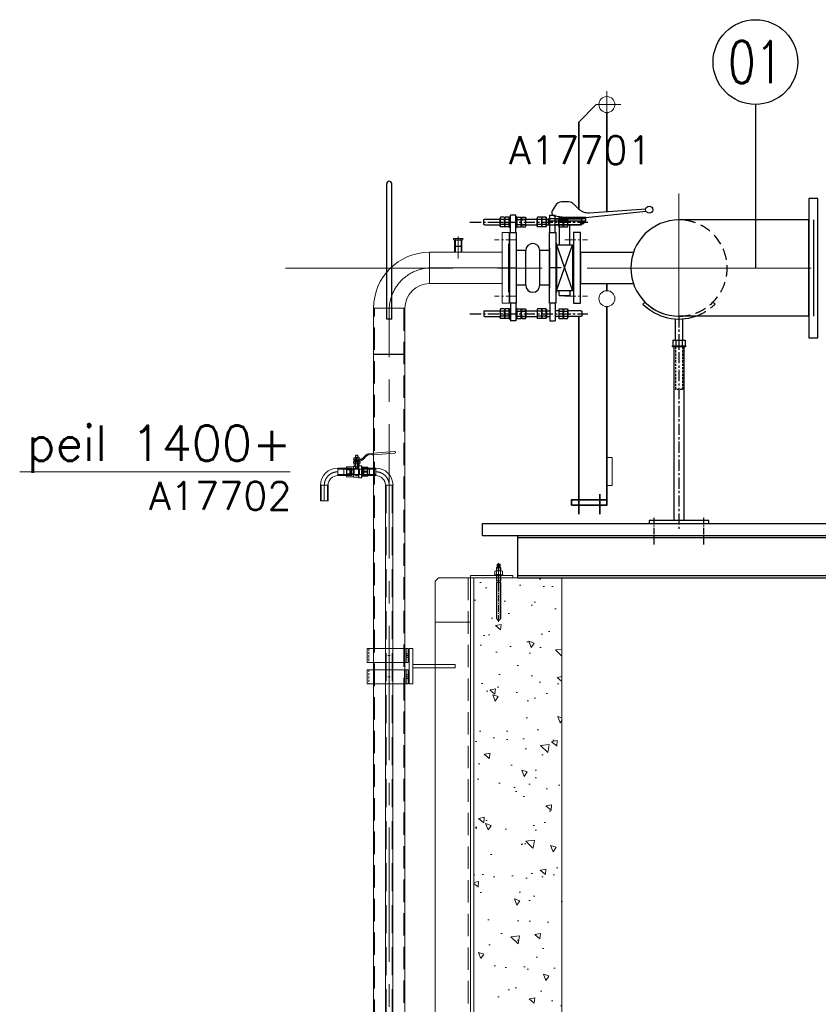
# Model space of a CAD drawing. Extents: x 1015120 to 1074570, y -977288 to -932471.
# Tile 10 of 26: x 1037504 to 1039768, y -953829 to -951038. Entities that reach past the tile are written whole.
import ezdxf
from ezdxf.enums import TextEntityAlignment as Align

# ---------------------------------------------------------------- set-up
doc = ezdxf.new("R2010")
doc.units = 0
for name, pattern in [('CENTER', [50.8, 31.75, -6.35, 6.35, -6.35]), ('CENTER2', [28.575, 19.05, -3.175, 3.175, -3.175]), ('CENTRO', [2, 1.25, -0.25, 0.25, -0.25]), ('HIDDEN', [9.525, 6.35, -3.175]), ('HIDDEN2', [4.7625, 3.175, -1.5875])]:
    doc.linetypes.add(name, pattern=pattern)
doc.layers.get('0').update_dxf_attribs({"linetype": 'CONTINUOUS'})
for name, color, linetype, lineweight in [('13', 3, 'CONTINUOUS', 13), ('25', 2, 'CONTINUOUS', 9), ('35', 1, 'CONTINUOUS', 9), ('50', 7, 'CONTINUOUS', 9), ('51', 1, 'CENTER', 9), ('Bemating', 2, 'CONTINUOUS', 35), ('hartkort', 12, 'CENTER2', 5), ('HIDDEN', 7, 'CONTINUOUS', 9), ('maatvoering', 1, 'CONTINUOUS', 5), ('streepkort', 253, 'HIDDEN2', 5), ('THICK', 7, 'CONTINUOUS', 9)]:
    doc.layers.add(name, color=color, linetype=linetype, lineweight=lineweight)
for name, color, linetype in [('Beluchtingstank', 253, 'CONTINUOUS'), ('INSTALLATIE', 6, 'CONTINUOUS'), ('TEKST', 4, 'CONTINUOUS')]:
    doc.layers.add(name, color=color, linetype=linetype)
doc.layers.add('MONTAGE', color=8, linetype='CONTINUOUS', plot=False)
doc.styles.add('MEM04', font='simplex.shx', dxfattribs={"width": 0.75})
doc.styles.get("Standard").update_dxf_attribs({"font": 'simplex.shx'})

# ---------------------------------------------------------------- blocks, each defined once
blk = doc.blocks.new('KOMP80')
for p, q in [((0, -100), (0, 100)), ((0, 100), (18, 100)), ((18, 100), (18, -100)), ((112, 100), (130, 100)), ((112, -100), (112, 100)), ((130, 100), (130, -100)), ((18, 49), (45, 49)), ((45, 49), (45, -49)), ((85, 49), (112, 49)), ((85, 49), (85, -49)), ((18, -49), (45, -49)), ((85, -49), (112, -49)), ((18, -100), (0, -100)), ((130, -100), (112, -100))]:
    blk.add_line(p, q)
for centre, start, end in [((65, 49), 0, 180), ((65, -49), 180, 0)]:
    blk.add_arc(centre, 20, start, end)
blk = doc.blocks.new('compensator dn 80')
blk.add_line((-112, -57.2), (-112, 57.2))
at = {"layer": 'INSTALLATIE'}
for p, q in [((-163.3, 143.8), (-164.5, 141.4)), ((-152.7, 143.8), (-151.5, 141.4)), ((-150.3, 143.8), (-151.5, 141.4)), ((-139.7, 143.8), (-138.5, 141.4)), ((-113.5, 150), (-128.5, 150)), ((-128.5, 100), (-128.5, 150)), ((-113.5, 100), (-113.5, 150)), ((-102.3, 143.8), (-103.5, 141.4)), ((-91.7, 143.8), (-90.5, 141.4)), ((-89.3, 143.8), (-90.5, 141.4)), ((-78.7, 143.8), (-77.5, 141.4)), ((-44.3, 143.8), (-45.5, 141.4)), ((-33.7, 143.8), (-32.5, 141.4)), ((-31.3, 143.8), (-32.5, 141.4)), ((-20.7, 143.8), (-19.5, 141.4)), ((-16.5, 150), (-1.5, 150)), ((-16.5, 100), (-16.5, 150)), ((-16.5, 114.9), (-16.5, 144.9)), ((-1.5, 100), (-1.5, 150)), ((-1.5, 114.9), (-1.5, 144.9)), ((2.7, 143.8), (1.5, 141.4)), ((13.3, 143.8), (14.5, 141.4)), ((15.7, 143.8), (14.5, 141.4)), ((26.3, 143.8), (27.5, 141.4)), ((-204.2, 136.8), (-202.2, 137.9)), ((-204.2, 123), (-204.2, 136.8)), ((-202.2, 121.9), (-204.2, 123)), ((-202.2, 137.9), (-164.5, 137.9)), ((-202.2, 121.9), (-164.5, 121.9)), ((-163.3, 116.1), (-164.5, 118.4)), ((-152.7, 116.1), (-151.5, 118.4)), ((-150.3, 116.1), (-151.5, 118.4)), ((-139.7, 116.1), (-138.5, 118.4)), ((-138.5, 137.9), (-128.5, 137.9)), ((-138.5, 121.9), (-128.5, 121.9)), ((-103.5, 137.9), (-113.5, 137.9)), ((-103.5, 121.9), (-113.5, 121.9)), ((-102.3, 116.1), (-103.5, 118.4)), ((-91.7, 116.1), (-90.5, 118.4)), ((-89.3, 116.1), (-90.5, 118.4)), ((-78.7, 116.1), (-77.5, 118.4)), ((-31.5, 137.9), (-77.5, 137.9)), ((-31.5, 121.9), (-77.5, 121.9)), ((-44.3, 116.1), (-45.5, 118.4)), ((-33.7, 116.1), (-32.5, 118.4)), ((-31.3, 116.1), (-32.5, 118.4)), ((-20.7, 116.1), (-19.5, 118.4)), ((2.7, 116.1), (1.5, 118.4)), ((13.3, 116.1), (14.5, 118.4)), ((15.7, 116.1), (14.5, 118.4)), ((26.3, 116.1), (27.5, 118.4)), ((72.2, 137.9), (27.5, 137.9)), ((72.2, 121.9), (27.5, 121.9)), ((74.2, 136.8), (72.2, 137.9)), ((72.2, 121.9), (74.2, 123)), ((74.2, 123), (74.2, 136.8)), ((-133, 68.5), (-133, -68.5)), ((-133, 68.5), (-130, 68.5)), ((3, 68.5), (0, 68.5)), ((3, 68.5), (3, -68.5)), ((-133, -68.5), (-130, -68.5)), ((3, -68.5), (0, -68.5)), ((-128.5, -100), (-128.5, -150)), ((-113.5, -100), (-113.5, -150)), ((-16.5, -100), (-16.5, -150)), ((-1.5, -100), (-1.5, -150)), ((-202.2, -121.9), (-204.2, -123)), ((-204.2, -123), (-204.2, -136.8)), ((-204.2, -136.8), (-202.2, -137.9)), ((-202.2, -121.9), (-164.5, -121.9)), ((-202.2, -137.9), (-164.5, -137.9)), ((-163.3, -116.1), (-164.5, -118.4)), ((-152.7, -116.1), (-151.5, -118.4)), ((-150.3, -116.1), (-151.5, -118.4)), ((-139.7, -116.1), (-138.5, -118.4)), ((-138.5, -121.9), (-128.5, -121.9)), ((-138.5, -137.9), (-128.5, -137.9)), ((-103.5, -121.9), (-113.5, -121.9)), ((-103.5, -137.9), (-113.5, -137.9)), ((-102.3, -116.1), (-103.5, -118.4)), ((-91.7, -116.1), (-90.5, -118.4)), ((-89.3, -116.1), (-90.5, -118.4)), ((-78.7, -116.1), (-77.5, -118.4)), ((-31.5, -121.9), (-77.5, -121.9)), ((-31.5, -137.9), (-77.5, -137.9)), ((-44.3, -116.1), (-45.5, -118.4)), ((-33.7, -116.1), (-32.5, -118.4)), ((-31.3, -116.1), (-32.5, -118.4)), ((-20.7, -116.1), (-19.5, -118.4)), ((-16.5, -114.9), (-16.5, -144.9)), ((-1.5, -114.9), (-1.5, -144.9)), ((2.7, -116.1), (1.5, -118.4)), ((13.3, -116.1), (14.5, -118.4)), ((15.7, -116.1), (14.5, -118.4)), ((26.3, -116.1), (27.5, -118.4)), ((72.2, -121.9), (27.5, -121.9)), ((72.2, -137.9), (27.5, -137.9)), ((72.2, -121.9), (74.2, -123)), ((74.2, -136.8), (72.2, -137.9)), ((74.2, -123), (74.2, -136.8)), ((-163.3, -143.8), (-164.5, -141.4)), ((-152.7, -143.8), (-151.5, -141.4)), ((-150.3, -143.8), (-151.5, -141.4)), ((-139.7, -143.8), (-138.5, -141.4)), ((-113.5, -150), (-128.5, -150)), ((-102.3, -143.8), (-103.5, -141.4)), ((-91.7, -143.8), (-90.5, -141.4)), ((-89.3, -143.8), (-90.5, -141.4)), ((-78.7, -143.8), (-77.5, -141.4)), ((-44.3, -143.8), (-45.5, -141.4)), ((-33.7, -143.8), (-32.5, -141.4)), ((-31.3, -143.8), (-32.5, -141.4)), ((-20.7, -143.8), (-19.5, -141.4)), ((-16.5, -150), (-1.5, -150)), ((2.7, -143.8), (1.5, -141.4)), ((13.3, -143.8), (14.5, -141.4)), ((15.7, -143.8), (14.5, -141.4)), ((26.3, -143.8), (27.5, -141.4))]:
    blk.add_line(p, q, dxfattribs=at)
at = {"layer": 'INSTALLATIE', "linetype": 'Continuous'}
for p, q in [((-164.5, 118.4), (-164.5, 141.4)), ((-152.7, 143.8), (-163.3, 143.8)), ((-151.5, 118.4), (-151.5, 141.4)), ((-151.5, 118.4), (-151.5, 141.4)), ((-139.7, 143.8), (-150.3, 143.8)), ((-138.5, 118.4), (-138.5, 141.4)), ((-103.5, 118.4), (-103.5, 141.4)), ((-102.3, 143.8), (-91.7, 143.8)), ((-90.5, 118.4), (-90.5, 141.4)), ((-90.5, 118.4), (-90.5, 141.4)), ((-89.3, 143.8), (-78.7, 143.8)), ((-77.5, 118.4), (-77.5, 141.4)), ((-45.5, 118.4), (-45.5, 141.4)), ((-33.7, 143.8), (-44.3, 143.8)), ((-32.5, 118.4), (-32.5, 141.4)), ((-20.7, 143.8), (-31.3, 143.8)), ((-19.5, 114.9), (-19.5, 144.9)), ((-19.5, 144.9), (-16.5, 144.9)), ((1.5, 144.9), (-1.5, 144.9)), ((1.5, 114.9), (1.5, 144.9)), ((2.7, 143.8), (13.3, 143.8)), ((14.5, 118.4), (14.5, 141.4)), ((15.7, 143.8), (26.3, 143.8)), ((27.5, 118.4), (27.5, 141.4)), ((-152.7, 136.8), (-163.3, 136.8)), ((-152.7, 123), (-163.3, 123)), ((-152.7, 116.1), (-163.3, 116.1)), ((-139.7, 136.8), (-150.3, 136.8)), ((-139.7, 123), (-150.3, 123)), ((-139.7, 116.1), (-150.3, 116.1)), ((-102.3, 136.8), (-91.7, 136.8)), ((-102.3, 123), (-91.7, 123)), ((-102.3, 116.1), (-91.7, 116.1)), ((-89.3, 136.8), (-78.7, 136.8)), ((-89.3, 123), (-78.7, 123)), ((-89.3, 116.1), (-78.7, 116.1)), ((-33.7, 136.8), (-44.3, 136.8)), ((-33.7, 123), (-44.3, 123)), ((-33.7, 116.1), (-44.3, 116.1)), ((-20.7, 136.8), (-31.3, 136.8)), ((-20.7, 123), (-31.3, 123)), ((-20.7, 116.1), (-31.3, 116.1)), ((-19.5, 114.9), (-16.5, 114.9)), ((1.5, 114.9), (-1.5, 114.9)), ((2.7, 136.8), (13.3, 136.8)), ((2.7, 123), (13.3, 123)), ((2.7, 116.1), (13.3, 116.1)), ((15.7, 136.8), (26.3, 136.8)), ((15.7, 123), (26.3, 123)), ((15.7, 116.1), (26.3, 116.1)), ((-164.5, -118.4), (-164.5, -141.4)), ((-152.7, -116.1), (-163.3, -116.1)), ((-152.7, -123), (-163.3, -123)), ((-152.7, -136.8), (-163.3, -136.8)), ((-151.5, -118.4), (-151.5, -141.4)), ((-151.5, -118.4), (-151.5, -141.4)), ((-139.7, -116.1), (-150.3, -116.1)), ((-139.7, -123), (-150.3, -123)), ((-139.7, -136.8), (-150.3, -136.8)), ((-138.5, -118.4), (-138.5, -141.4)), ((-103.5, -118.4), (-103.5, -141.4)), ((-102.3, -116.1), (-91.7, -116.1)), ((-102.3, -123), (-91.7, -123)), ((-102.3, -136.8), (-91.7, -136.8)), ((-90.5, -118.4), (-90.5, -141.4)), ((-90.5, -118.4), (-90.5, -141.4)), ((-89.3, -116.1), (-78.7, -116.1)), ((-89.3, -123), (-78.7, -123)), ((-89.3, -136.8), (-78.7, -136.8)), ((-77.5, -118.4), (-77.5, -141.4)), ((-45.5, -118.4), (-45.5, -141.4)), ((-33.7, -116.1), (-44.3, -116.1)), ((-33.7, -123), (-44.3, -123)), ((-33.7, -136.8), (-44.3, -136.8)), ((-32.5, -118.4), (-32.5, -141.4)), ((-20.7, -116.1), (-31.3, -116.1)), ((-20.7, -123), (-31.3, -123)), ((-20.7, -136.8), (-31.3, -136.8)), ((-19.5, -114.9), (-19.5, -144.9)), ((-19.5, -114.9), (-16.5, -114.9)), ((1.5, -114.9), (-1.5, -114.9)), ((1.5, -114.9), (1.5, -144.9)), ((2.7, -116.1), (13.3, -116.1)), ((2.7, -123), (13.3, -123)), ((2.7, -136.8), (13.3, -136.8)), ((14.5, -118.4), (14.5, -141.4)), ((15.7, -116.1), (26.3, -116.1)), ((15.7, -123), (26.3, -123)), ((15.7, -136.8), (26.3, -136.8)), ((27.5, -118.4), (27.5, -141.4)), ((-152.7, -143.8), (-163.3, -143.8)), ((-139.7, -143.8), (-150.3, -143.8)), ((-102.3, -143.8), (-91.7, -143.8)), ((-89.3, -143.8), (-78.7, -143.8)), ((-33.7, -143.8), (-44.3, -143.8)), ((-20.7, -143.8), (-31.3, -143.8)), ((-19.5, -144.9), (-16.5, -144.9)), ((1.5, -144.9), (-1.5, -144.9)), ((2.7, -143.8), (13.3, -143.8)), ((15.7, -143.8), (26.3, -143.8))]:
    blk.add_line(p, q, dxfattribs=at)
at = {"layer": 'INSTALLATIE', "color": 8, "linetype": 'CENTER'}
for p, q in [((113.2, 129.9), (-221.4, 129.9)), ((113.2, -129.9), (-221.4, -129.9))]:
    blk.add_line(p, q, dxfattribs=at)
at = {"layer": 'INSTALLATIE'}
for centre, radius, start, end in [((-157.4, 140.3), 6.88, 149.7679, 210.2321), ((-158.6, 140.3), 6.88, 329.7679, 30.2321), ((-144.4, 140.3), 6.88, 149.7679, 210.2321), ((-145.6, 140.3), 6.88, 329.7679, 30.2321), ((-96.4, 140.3), 6.88, 149.7679, 210.2321), ((-97.6, 140.3), 6.88, 329.7679, 30.2321), ((-83.4, 140.3), 6.88, 149.7679, 210.2321), ((-84.6, 140.3), 6.88, 329.7679, 30.2321), ((-38.4, 140.3), 6.88, 149.7679, 210.2321), ((-39.6, 140.3), 6.88, 329.7679, 30.2321), ((-25.4, 140.3), 6.88, 149.7679, 210.2321), ((-26.6, 140.3), 6.88, 329.7679, 30.2321), ((8.6, 140.3), 6.88, 149.7679, 210.2321), ((7.4, 140.3), 6.88, 329.7679, 30.2321), ((21.6, 140.3), 6.88, 149.7679, 210.2321), ((20.4, 140.3), 6.88, 329.7679, 30.2321), ((-143.7, 129.9), 20.8, 160.5288, 199.4712), ((-157.4, 119.5), 6.88, 149.7679, 210.2321), ((-172.3, 129.9), 20.8, 340.5288, 19.4712), ((-158.6, 119.5), 6.88, 329.7679, 30.2321), ((-130.7, 129.9), 20.8, 160.5288, 199.4712), ((-144.4, 119.5), 6.88, 149.7679, 210.2321), ((-159.3, 129.9), 20.8, 340.5288, 19.4712), ((-145.6, 119.5), 6.88, 329.7679, 30.2321), ((-82.7, 129.9), 20.8, 160.5288, 199.4712), ((-96.4, 119.5), 6.88, 149.7679, 210.2321), ((-111.3, 129.9), 20.8, 340.5288, 19.4712), ((-97.6, 119.5), 6.88, 329.7679, 30.2321), ((-69.7, 129.9), 20.8, 160.5288, 199.4712), ((-83.4, 119.5), 6.88, 149.7679, 210.2321), ((-98.3, 129.9), 20.8, 340.5288, 19.4712), ((-84.6, 119.5), 6.88, 329.7679, 30.2321), ((-24.7, 129.9), 20.8, 160.5288, 199.4712), ((-38.4, 119.5), 6.88, 149.7679, 210.2321), ((-53.3, 129.9), 20.8, 340.5288, 19.4712), ((-39.6, 119.5), 6.88, 329.7679, 30.2321), ((-11.7, 129.9), 20.8, 160.5288, 199.4712), ((-25.4, 119.5), 6.88, 149.7679, 210.2321), ((-40.3, 129.9), 20.8, 340.5288, 19.4712), ((-26.6, 119.5), 6.88, 329.7679, 30.2321), ((22.3, 129.9), 20.8, 160.5288, 199.4712), ((8.6, 119.5), 6.88, 149.7679, 210.2321), ((-6.3, 129.9), 20.8, 340.5288, 19.4712), ((7.4, 119.5), 6.88, 329.7679, 30.2321), ((35.3, 129.9), 20.8, 160.5288, 199.4712), ((21.6, 119.5), 6.88, 149.7679, 210.2321), ((6.7, 129.9), 20.8, 340.5288, 19.4712), ((20.4, 119.5), 6.88, 329.7679, 30.2321), ((-143.7, -129.9), 20.8, 160.5288, 199.4712), ((-157.4, -119.5), 6.88, 149.7679, 210.2321), ((-157.4, -140.3), 6.88, 149.7679, 210.2321), ((-158.6, -119.5), 6.88, 329.7679, 30.2321), ((-172.3, -129.9), 20.8, 340.5288, 19.4712), ((-158.6, -140.3), 6.88, 329.7679, 30.2321), ((-130.7, -129.9), 20.8, 160.5288, 199.4712), ((-144.4, -119.5), 6.88, 149.7679, 210.2321), ((-144.4, -140.3), 6.88, 149.7679, 210.2321), ((-145.6, -119.5), 6.88, 329.7679, 30.2321), ((-159.3, -129.9), 20.8, 340.5288, 19.4712), ((-145.6, -140.3), 6.88, 329.7679, 30.2321), ((-82.7, -129.9), 20.8, 160.5288, 199.4712), ((-96.4, -119.5), 6.88, 149.7679, 210.2321), ((-96.4, -140.3), 6.88, 149.7679, 210.2321), ((-97.6, -119.5), 6.88, 329.7679, 30.2321), ((-111.3, -129.9), 20.8, 340.5288, 19.4712), ((-97.6, -140.3), 6.88, 329.7679, 30.2321), ((-69.7, -129.9), 20.8, 160.5288, 199.4712), ((-83.4, -119.5), 6.88, 149.7679, 210.2321), ((-83.4, -140.3), 6.88, 149.7679, 210.2321), ((-84.6, -119.5), 6.88, 329.7679, 30.2321), ((-98.3, -129.9), 20.8, 340.5288, 19.4712), ((-84.6, -140.3), 6.88, 329.7679, 30.2321), ((-24.7, -129.9), 20.8, 160.5288, 199.4712), ((-38.4, -119.5), 6.88, 149.7679, 210.2321), ((-38.4, -140.3), 6.88, 149.7679, 210.2321), ((-39.6, -119.5), 6.88, 329.7679, 30.2321), ((-53.3, -129.9), 20.8, 340.5288, 19.4712), ((-39.6, -140.3), 6.88, 329.7679, 30.2321), ((-11.7, -129.9), 20.8, 160.5288, 199.4712), ((-25.4, -119.5), 6.88, 149.7679, 210.2321), ((-25.4, -140.3), 6.88, 149.7679, 210.2321), ((-26.6, -119.5), 6.88, 329.7679, 30.2321), ((-40.3, -129.9), 20.8, 340.5288, 19.4712), ((-26.6, -140.3), 6.88, 329.7679, 30.2321), ((22.3, -129.9), 20.8, 160.5288, 199.4712), ((8.6, -119.5), 6.88, 149.7679, 210.2321), ((8.6, -140.3), 6.88, 149.7679, 210.2321), ((7.4, -119.5), 6.88, 329.7679, 30.2321), ((-6.3, -129.9), 20.8, 340.5288, 19.4712), ((7.4, -140.3), 6.88, 329.7679, 30.2321), ((35.3, -129.9), 20.8, 160.5288, 199.4712), ((21.6, -119.5), 6.88, 149.7679, 210.2321), ((21.6, -140.3), 6.88, 149.7679, 210.2321), ((20.4, -119.5), 6.88, 329.7679, 30.2321), ((6.7, -129.9), 20.8, 340.5288, 19.4712), ((20.4, -140.3), 6.88, 329.7679, 30.2321)]:
    blk.add_arc(centre, radius, start, end, dxfattribs=at)
at = {"layer": 'TEKST'}
for p, q in [((-145, 0), (-115, 0)), ((15, 0), (-15, 0))]:
    blk.add_line(p, q, dxfattribs=at)
at = {"layer": 'INSTALLATIE'}
blk.add_blockref('KOMP80', (-130, 0), dxfattribs=at)
blk = doc.blocks.new('VK80ZA')
for p, q in [((-25.8, 177), (-34.7, 161.5)), ((11.7, 187), (-8.5, 187)), ((25.9, 181.1), (39, 168)), ((70, 156.4), (230.3, 167.6)), ((0, 143), (-27.4, 146.6)), ((-8, 144.1), (-8, 139)), ((60, 143), (0, 143)), ((8, 139), (8, 143)), ((49, 139), (49, 143)), ((60, 143), (58.8, 139)), ((60, 143), (230.9, 161)), ((60, 139), (-45, 139)), ((-45, 121), (-45, 139)), ((60, 133), (-45, 133)), ((45, 121), (-45, 121)), ((-15, 121), (-15, 65)), ((15, 65), (15, 121)), ((45, 133), (45, 121)), ((49, 126), (49, 133)), ((49, 126), (55, 126)), ((57.1, 133), (55, 126)), ((60, 133), (60, 139)), ((-23, -65), (-23, 65)), ((-23, 65), (23, 65)), ((-23, -65), (23, 65)), ((-23, 65), (23, -65)), ((23, 65), (23, -65)), ((23, -65), (-23, -65)), ((-15, -78), (-15, -65)), ((-15, -78), (15, -78)), ((15, -65), (15, -78))]:
    blk.add_line(p, q)
blk.add_circle((240, 165.1), 10)
for centre, radius, start, end in [((-8.5, 167), 20, 90, 150), ((11.7, 167), 20, 45, 90), ((67.2, 196.3), 40, 225, 274), ((-26.1, 156.5), 10, 150, 262.5)]:
    blk.add_arc(centre, radius, start, end)
blk = doc.blocks.new('LF80')
for p, q in [((0, 100), (20, 100)), ((0, -100), (0, 100)), ((20, 100), (20, -100)), ((20, -44.45), (20, 44.45)), ((20, -100), (0, -100))]:
    blk.add_line(p, q)
blk = doc.blocks.new('Hamos kapbeugel type 1602 nw 114.3 40x5 zaz')
at = {"layer": '25', "ltscale": 2}
blk.add_line((-43.9, 20), (-43.9, -20), dxfattribs=at)
at = {"layer": '50', "ltscale": 2}
for p, q in [((-53.9, 20), (-53.9, -20)), ((-53.9, 20), (62.2, 20)), ((-48.9, 20), (-48.9, -20)), ((62.2, 20), (62.2, -20)), ((62.2, -20), (-53.9, -20))]:
    blk.add_line(p, q, dxfattribs=at)
at = {"layer": 'hartkort', "ltscale": 2}
blk.add_line((-47.3, 0), (-55.6, 0), dxfattribs=at)
at = {"layer": 'hartkort', "ltscale": 20}
for p, q in [((-3.3, 0), (3.3, 0)), ((0, 5), (0, -5))]:
    blk.add_line(p, q, dxfattribs=at)
at = {"layer": 'streepkort', "ltscale": 2}
for p, q in [((-48.9, 5), (-53.9, 5)), ((57.1, 20), (57.1, -20)), ((-48.9, -5), (-53.9, -5))]:
    blk.add_line(p, q, dxfattribs=at)
blk = doc.blocks.new('A$C516B45CA')
at = {"layer": '25', "ltscale": 25}
blk.add_line((0, 2975.3), (-100, 2975.3), dxfattribs=at)
at = {"layer": '50', "ltscale": 20}
for p, q in [((-100, 3091.6), (-90, 3101.6)), ((-90, 3101.6), (0, 3101.6)), ((0, 3101.6), (0, -98.4)), ((-100, 3091.6), (-100, -46.5))]:
    blk.add_line(p, q, dxfattribs=at)
at = {"layer": '50', "ltscale": 25}
blk.add_lwpolyline([(0, 3107.6), (0, 3101.6), (120, 3101.6), (120, 3107.6)], close=True, dxfattribs=at)
at = {"layer": 'hartkort', "ltscale": 20}
blk.add_line((80, 3137.1), (80, 3078.1), dxfattribs=at)
at = {"layer": 'streepkort', "ltscale": 20}
blk.add_line((-6, 3101.6), (-6, -98.4), dxfattribs=at)
blk = doc.blocks.new('chemankm12v')
for p, q in [((8.2, 28.3), (-8.2, 28.3)), ((-4.9, 38), (-6, 36.9)), ((-6, 36.9), (-6, 28.3)), ((6, 36.9), (-6, 36.9)), ((-4.9, 38), (-4.3, 42)), ((-4.9, 38), (4.9, 38)), ((-4.6, 40), (4.6, 40)), ((-4.3, 42), (-4.3, 46.6)), ((-4.3, 42), (4.3, 42)), ((-3.2, 47), (3.2, 47)), ((-2.2, 42), (-2.2, 46.6)), ((2.2, 42), (2.2, 46.6)), ((4.3, 42), (4.3, 46.6)), ((4.9, 38), (4.3, 42)), ((6, 36.9), (4.9, 38)), ((6, 36.9), (6, 28.3)), ((-12, 17.5), (12, 17.5)), ((-12, 15), (-12, 17.5)), ((12, 15), (-12, 15)), ((-11, 27.4), (-11, 18.4)), ((8.2, 17.5), (-8.2, 17.5)), ((-6, 15), (-6, 0)), ((-6, 0), (6, 0)), ((-5.5, 27.4), (-5.5, 18.4)), ((-4.9, 0), (-4.9, -5)), ((4.9, 0), (4.9, -5)), ((5.5, 27.4), (5.5, 18.4)), ((6, 15), (6, 0)), ((11, 27.4), (11, 18.4)), ((12, 17.5), (12, 15)), ((-6, -5), (-6, -107)), ((-6, -5), (6, -5)), ((6, -5), (6, -107)), ((0, -113), (-6, -107)), ((0, -113), (6, -107)), ((1.1, -111.9), (-1.1, -111.9))]:
    blk.add_line(p, q)
for centre, radius, start, end in [((-8.2, 23.8), 4.47, 52.1211, 127.8789), ((0, 11.8), 16.5, 70.5288, 109.4712), ((-3.2, 45.4), 1.65, 49.0885, 130.9115), ((0, 40.9), 6.1, 69.2157, 110.7843), ((3.2, 45.4), 1.65, 49.0885, 130.9115), ((8.2, 23.8), 4.47, 52.1211, 127.8789), ((-8.2, 22), 4.47, 232.1211, 307.8789), ((0, 34), 16.5, 250.5288, 289.4712), ((8.2, 22), 4.47, 232.1211, 307.8789)]:
    blk.add_arc(centre, radius, start, end)
for centre, major_axis, ratio, start_param, end_param in [((-3.2, 42), (0.25, 2), 0.535001, 1.637385, 4.778977), ((0, 42), (-2.14, 0.37), 0.919742, 0.185686, 3.327278), ((3.2, 42), (-0.25, 2), 0.535001, 1.504208, 4.645801)]:
    blk.add_ellipse(centre, major_axis=major_axis, ratio=ratio, start_param=start_param, end_param=end_param)
at = {"layer": '25'}
for p, q in [((-4.9, 28.3), (-4.9, 38)), ((4.9, 38), (4.9, 28.3)), ((-4.9, 0), (-4.9, 15)), ((4.9, 15), (4.9, 0)), ((-4.9, -108.1), (-4.9, -5)), ((4.9, -5), (4.9, -108.1))]:
    blk.add_line(p, q, dxfattribs=at)
at = {"layer": 'hartkort'}
blk.add_line((0, -116), (0, 50), dxfattribs=at)
blk = doc.blocks.new('LB80')
for p, q in [((0, -44.45), (0, 44.45)), ((158.95, -114.5), (70.05, -114.5))]:
    blk.add_line(p, q)
for radius in [158.95, 70.05]:
    blk.add_arc((0, -114.5), radius, 0, 90)
blk = doc.blocks.new('LF250')
for p, q in [((0, -197.5), (0, 197.5)), ((0, 197.5), (26, 197.5)), ((26, 197.5), (26, -197.5)), ((26, -136.5), (26, 136.5)), ((26, -197.5), (0, -197.5))]:
    blk.add_line(p, q)
blk = doc.blocks.new('101_524_dn___12_front')
at = {"layer": 'HIDDEN'}
for p, q in [((-3.6, 28.6), (-3.6, 10)), ((-2.4, 28.6), (-2.4, 24.8)), ((-0.5, 39.9), (-0.4, 39.8)), ((-0.4, 34.3), (-0.5, 34.2)), ((-0.5, 31.2), (-0.4, 31.2)), ((-0.4, 28.6), (-0.5, 28.6)), ((0.4, 39.8), (-0.4, 39.8)), ((-0.4, 39.8), (-0.4, 34.3)), ((0.4, 34.3), (-0.4, 34.3)), ((0.4, 31.2), (-0.4, 31.2)), ((-0.4, 31.2), (-0.4, 28.6)), ((0.4, 28.6), (-0.4, 28.6)), ((0, 31.2), (0, 34.2)), ((0.4, 39.8), (0.5, 39.9)), ((0.4, 34.3), (0.4, 39.8)), ((0.5, 34.2), (0.4, 34.3)), ((0.4, 31.2), (0.5, 31.2)), ((0.4, 28.6), (0.4, 31.2)), ((0.5, 28.6), (0.4, 28.6)), ((2.4, 24.8), (2.4, 28.6)), ((3.6, 10), (3.6, 28.6)), ((7.2, 31.2), (6.9, 31.2)), ((7.2, 34.2), (7.2, 34.2)), ((-27.9, 9.3), (-29.1, 10.5)), ((-27.9, 0), (-27.9, 9.3)), ((-17.1, 9.3), (-27.9, 9.3)), ((-27.9, -9.3), (-27.9, 0)), ((-16.5, 10.3), (-17.1, 9.3)), ((-17.1, 9.3), (-17.1, -9.3)), ((-16.5, 0), (-16.5, 10.3)), ((-16.5, -10.3), (-16.5, 0)), ((-16.1, 10.6), (-16.1, -10.6)), ((-14.6, 10.6), (-16.1, 10.6)), ((-14.6, 10.6), (-14.6, -10.6)), ((-14.1, 10.1), (-14.1, -10.1)), ((-9.6, 6.2), (-14.1, 6.2)), ((-7.6, 7.5), (-9.6, 7.5)), ((-7.6, 0), (-7.6, 7.5)), ((-7.6, -7.5), (-7.6, 7.5)), ((7.6, 7.5), (-7.6, 7.5)), ((-7.6, -7.5), (-7.6, 0)), ((3.6, 10), (-3.6, 10)), ((-2.4, 24.8), (-2.4, 10.4)), ((2.4, 10.4), (-2.4, 10.4)), ((2.4, 10.4), (2.4, 24.8)), ((7.6, 7.5), (7.6, 0)), ((14.4, 7.5), (7.6, 7.5)), ((7.6, 7.5), (7.6, 0)), ((7.6, 0), (7.6, -7.5)), ((7.6, -7.5), (7.6, 0)), ((15.9, 6.2), (14.4, 6.2)), ((15.9, 10.1), (15.9, -10.1)), ((16.4, 0), (16.4, 10.6)), ((17.9, 10.6), (16.4, 10.6)), ((16.4, -10.6), (16.4, 0)), ((17.9, -10.6), (17.9, 10.6)), ((18.3, 10.3), (18.3, -10.3)), ((18.9, 9.3), (18.3, 10.3)), ((18.9, 9.3), (18.9, 0)), ((29.7, 9.3), (18.9, 9.3)), ((18.9, 0), (18.9, -9.3)), ((30.9, 10.5), (29.7, 9.3)), ((29.7, 9.3), (29.7, -9.3)), ((-29.1, -10.5), (-27.9, -9.3)), ((-27.9, -9.3), (-17.1, -9.3)), ((-17.1, -9.3), (-16.5, -10.3)), ((-16.1, -10.6), (-14.6, -10.6)), ((-14.1, -6.2), (-9.6, -6.2)), ((-9.6, -7.5), (-7.6, -7.5)), ((-7.6, -7.5), (7.6, -7.5)), ((7.6, -7.5), (14.4, -7.5)), ((14.4, -6.2), (15.9, -6.2)), ((16.4, -10.6), (17.9, -10.6)), ((18.3, -10.3), (18.9, -9.3)), ((18.9, -9.3), (29.7, -9.3)), ((29.7, -9.3), (30.9, -10.5))]:
    blk.add_line(p, q, dxfattribs=at)
for centre, radius, start, end in [((-16.1, 10.1), 0.5, 90, 150), ((-14.6, 10.1), 0.5, 0, 90), ((0, 0), 10.7, 109.7568, 135.233), ((0, 0), 10.7, 103.0236, 109.7568), ((0, 0), 10.7, 70.2432, 76.9764), ((0, 0), 10.7, 44.767, 70.2432), ((16.4, 10.1), 0.5, 90, 180), ((17.9, 10.1), 0.5, 30, 90), ((-16.1, -10.1), 0.5, 210, 270), ((-14.6, -10.1), 0.5, 270, 0), ((0, 0), 10.7, 224.767, 315.233), ((16.4, -10.1), 0.5, 180, 270), ((17.9, -10.1), 0.5, 270, 330)]:
    blk.add_arc(centre, radius, start, end, dxfattribs=at)
at = {"layer": 'THICK'}
for p, q in [((45.6, 53.2), (107.1, 57.9)), ((-9.6, 28.6), (-9.6, 24.8)), ((9.6, 28.6), (-9.6, 28.6)), ((-8.4, 34.2), (-8.4, 31.2)), ((0, 34.2), (-8.4, 34.2)), ((-8.4, 31.2), (0, 31.2)), ((-7.2, 39.9), (-8.3, 39.3)), ((-8.3, 39.3), (-7.8, 39.5)), ((-8.3, 39.3), (-8.3, 34.9)), ((-7.8, 34.6), (-8.3, 34.9)), ((-8.3, 34.9), (-7.2, 34.2)), ((-7.8, 39.5), (-7.3, 39.7)), ((-7.4, 34.4), (-7.8, 34.6)), ((-6.9, 34.3), (-7.4, 34.4)), ((-7.3, 39.7), (-6.8, 39.9)), ((-6.2, 39.9), (-7.2, 39.9)), ((-7.2, 31.2), (-7.2, 31.1)), ((-7.2, 31.1), (-7.2, 30.8)), ((-7.2, 30.6), (-6.3, 30.8)), ((-7.2, 30.8), (-7.2, 30.6)), ((-7.2, 30.6), (-7.2, 28.6)), ((-6.4, 34.2), (-6.9, 34.3)), ((-6.8, 39.9), (-6.2, 39.9)), ((-6.2, 34.2), (-6.4, 34.2)), ((-6.3, 30.8), (-5.4, 31)), ((0, 39.9), (-6.2, 39.9)), ((-6.2, 39.9), (-6.1, 39.9)), ((-5.7, 34.3), (-6.2, 34.2)), ((-6.1, 39.9), (-5.6, 39.8)), ((-5.2, 34.4), (-5.7, 34.3)), ((-5.6, 39.8), (-5.1, 39.7)), ((-5.4, 31), (-4.5, 31.2)), ((-4.7, 34.6), (-5.2, 34.4)), ((-5.1, 39.7), (-4.6, 39.5)), ((-4.2, 34.9), (-4.7, 34.6)), ((-4.6, 39.5), (-4.2, 39.3)), ((-4.5, 31.2), (-3.6, 31.2)), ((-4.2, 39.3), (-3.1, 39.5)), ((-4.2, 39.3), (-4.2, 34.9)), ((-3.1, 34.6), (-4.2, 34.9)), ((-3.4, 47.3), (-3.6, 45.6)), ((-3.6, 45.6), (-3.6, 39.9)), ((-3.6, 45.6), (-3, 45.6)), ((-3.6, 31.2), (-3.3, 31.2)), ((-3.4, 47.3), (-2.8, 47.3)), ((-3.3, 31.2), (-2.5, 31.2)), ((-3.1, 39.5), (-1.6, 39.8)), ((-1.6, 34.3), (-3.1, 34.6)), ((-3, 45.6), (-2.9, 46.4)), ((-3, 40.9), (-3, 45.6)), ((3, 40.9), (-3, 40.9)), ((-2.9, 46.4), (-2.8, 47.3)), ((-2.8, 47.3), (2.8, 47.3)), ((-2.5, 31.2), (-1.7, 31)), ((-1.7, 31), (-0.8, 30.8)), ((-1.6, 39.8), (0, 39.9)), ((0, 34.2), (-1.6, 34.3)), ((-0.8, 30.8), (0, 30.6)), ((0, 39.9), (1.1, 39.8)), ((6.2, 39.9), (0, 39.9)), ((1.1, 34.3), (0, 34.2)), ((0, 34.2), (0, 31.2)), ((0, 34.2), (6.9, 34.2)), ((6.9, 31.2), (0, 31.2)), ((0, 30.6), (0.9, 30.8)), ((0, 30.6), (0, 28.6)), ((0.9, 30.8), (1.8, 31)), ((1.1, 39.8), (2.7, 39.6)), ((2.7, 34.5), (1.1, 34.3)), ((1.8, 31), (2.7, 31.2)), ((2.7, 39.6), (4.2, 39.3)), ((4.2, 34.9), (2.7, 34.5)), ((2.7, 31.2), (3.6, 31.2)), ((3.4, 47.3), (2.8, 47.3)), ((2.8, 47.3), (2.9, 46.4)), ((2.9, 46.4), (3, 45.6)), ((3.6, 45.6), (3, 45.6)), ((3, 45.6), (3, 40.9)), ((3.6, 45.6), (3.4, 47.3)), ((3.6, 39.9), (3.6, 45.6)), ((3.6, 31.2), (3.9, 31.2)), ((3.9, 31.2), (4.7, 31.2)), ((4.2, 39.3), (4.7, 39.5)), ((4.2, 39.3), (4.2, 34.9)), ((4.6, 34.6), (4.2, 34.9)), ((5.1, 34.4), (4.6, 34.6)), ((4.7, 39.5), (5.2, 39.7)), ((4.7, 31.2), (5.5, 31)), ((5.6, 34.3), (5.1, 34.4)), ((5.2, 39.7), (5.7, 39.9)), ((5.5, 31), (6.4, 30.8)), ((6.1, 34.2), (5.6, 34.3)), ((5.7, 39.9), (6.2, 39.9)), ((6.2, 34.2), (6.1, 34.2)), ((6.2, 39.9), (6.4, 39.9)), ((7.2, 39.9), (6.2, 39.9)), ((6.8, 34.3), (6.2, 34.2)), ((6.4, 39.9), (6.9, 39.8)), ((6.4, 30.8), (7.2, 30.6)), ((7.3, 34.4), (6.8, 34.3)), ((6.9, 39.8), (7.4, 39.7)), ((8.3, 39.3), (7.2, 39.9)), ((7.2, 34.2), (8.3, 34.9)), ((7.2, 31.1), (7.2, 31.2)), ((7.2, 30.8), (7.2, 31.1)), ((7.2, 30.6), (7.2, 30.8)), ((7.2, 30.6), (7.2, 28.6)), ((7.8, 34.6), (7.3, 34.4)), ((7.4, 39.7), (7.8, 39.5)), ((7.8, 39.5), (8.3, 39.3)), ((8.3, 34.9), (7.8, 34.6)), ((8.3, 39.3), (8.3, 34.9)), ((9.6, 24.8), (9.6, 28.6)), ((16.6, 38.2), (24.7, 46.3)), ((26.8, 44.2), (18.7, 36.1)), ((35.2, 51.2), (43.4, 51.8)), ((43.6, 48.8), (35.4, 48.1)), ((107.5, 52.5), (46, 47.7)), ((-28.8, 13.9), (-29.1, 12.7)), ((-29.1, 12.7), (-29.1, 11)), ((-29.1, 11), (-29, 12.4)), ((-29.1, 0), (-29.1, 11)), ((-29, 9.6), (-29.1, 11)), ((-29.1, 0), (-29, 2.7)), ((-29.1, -11), (-29.1, 0)), ((-29, -2.9), (-29.1, 0)), ((-29, 12.4), (-28.8, 13.8)), ((-28.8, 8.1), (-29, 9.6)), ((-29, 2.7), (-28.8, 5.5)), ((-28.8, 13.9), (-28.8, 13.8)), ((-9.6, 13.9), (-28.8, 13.9)), ((-28.8, 13.8), (-9.6, 13.8)), ((-28.8, 5.7), (-28.8, 8.1)), ((-9.6, 8.1), (-28.8, 8.1)), ((-28.8, 5.5), (-28.8, 5.7)), ((-28.8, 5.7), (-9.6, 5.7)), ((-9.6, 24.8), (9.6, 24.8)), ((-9.6, 14.9), (-9.6, 0)), ((-9.6, -14.9), (-9.6, 0)), ((-9, 15.5), (-9, 0)), ((-7.2, 15.5), (-9, 15.5)), ((-7.2, 24.8), (-7.2, 15.5)), ((-7.2, 15.5), (-7.2, 15.5)), ((-7, 15.5), (-7.2, 15.5)), ((-7.2, 15.5), (-7.2, 15.5)), ((-7.2, 15.5), (-7.2, 15.5)), ((-6.8, 15.4), (-7, 15.5)), ((-6.5, 15.2), (-6.8, 15.4)), ((-6.1, 15), (-6.5, 15.2)), ((-5.4, 14.8), (-6.1, 15)), ((-4.5, 14.5), (-5.4, 14.8)), ((-3.6, 14.2), (-4.5, 14.5)), ((-2.6, 14), (-3.6, 14.2)), ((-1.6, 13.8), (-2.6, 14)), ((-0.5, 13.8), (-1.6, 13.8)), ((0.7, 13.8), (-0.5, 13.8)), ((1.9, 13.9), (0.7, 13.8)), ((2.7, 14), (1.9, 13.9)), ((3.4, 14.2), (2.7, 14)), ((4.2, 14.4), (3.4, 14.2)), ((4.8, 14.6), (4.2, 14.4)), ((5.4, 15.7), (4.8, 14.6)), ((4.8, 14.6), (4.8, -15.5)), ((6, 16.8), (5.4, 15.7)), ((6.5, 17), (6, 16.8)), ((6, 16.8), (6, -17.2)), ((6.8, 17.1), (6.5, 17)), ((7.1, 17.2), (6.8, 17.1)), ((7.2, 17.2), (7.1, 17.2)), ((7.2, 17.2), (7.2, 24.8)), ((13.8, 17.2), (7.2, 17.2)), ((13.8, -17.2), (13.8, 17.2)), ((14.4, 16.6), (14.4, -16.6)), ((30.6, 12.7), (14.4, 12.7)), ((14.4, 11.3), (30.6, 11.3)), ((30.6, 1.4), (14.4, 1.4)), ((30.6, 12.7), (30.6, 11.3)), ((30.8, 12.7), (30.6, 12.7)), ((30.6, 12.7), (30.6, 12.7)), ((30.6, 11.3), (30.8, 8.8)), ((30.8, 3.9), (30.6, 1.4)), ((30.6, 1.4), (30.6, -1.4)), ((30.9, 12.7), (30.8, 12.7)), ((30.8, 8.8), (30.9, 6.3)), ((30.9, 6.3), (30.8, 3.9)), ((30.9, 12.7), (30.9, 6.3)), ((30.9, 6.3), (30.9, -6.3)), ((-29.1, -11), (-29, -9.6)), ((-29, -12.4), (-29.1, -11)), ((-29.1, -12.7), (-29.1, -11)), ((-29.1, -12.7), (-28.8, -13.9)), ((-28.8, -5.7), (-29, -2.9)), ((-29, -9.6), (-28.8, -8.1)), ((-28.8, -13.8), (-29, -12.4)), ((-28.8, -8.1), (-28.8, -5.7)), ((-9.6, -5.7), (-28.8, -5.7)), ((-28.8, -8.1), (-9.6, -8.1)), ((-9.6, -13.8), (-28.8, -13.8)), ((-28.8, -13.9), (-28.8, -13.8)), ((-28.8, -13.9), (-9.6, -13.9)), ((-9, -15.5), (-9, 0)), ((-9, -15.5), (4.8, -15.5)), ((4.8, -15.5), (6, -17.2)), ((6, -17.2), (13.8, -17.2)), ((14.4, -1.4), (30.6, -1.4)), ((30.6, -11.3), (14.4, -11.3)), ((14.4, -12.7), (30.6, -12.7)), ((30.6, -1.4), (30.8, -3.9)), ((30.8, -8.8), (30.6, -11.3)), ((30.6, -11.3), (30.6, -12.7)), ((30.6, -12.7), (30.6, -12.7)), ((30.6, -12.7), (30.8, -12.7)), ((30.8, -3.9), (30.9, -6.3)), ((30.9, -6.3), (30.8, -8.8)), ((30.8, -12.7), (30.9, -12.7)), ((30.9, -12.7), (30.9, -6.3))]:
    blk.add_line(p, q, dxfattribs=at)
for centre, radius, start, end in [((107.3, 55.2), 2.72, 274.3796, 94.3796), ((6.9, 47.8), 13.6, 270, 315), ((6.9, 47.8), 16.6, 270, 315), ((36.4, 34.6), 16.6, 94.3796, 135), ((36.4, 34.6), 13.6, 94.3796, 135), ((45.8, 50.5), 2.72, 94.3796, 274.3796), ((-9, 14.9), 0.6, 90, 180), ((13.8, 16.6), 0.6, 0, 90), ((-9, -14.9), 0.6, 180, 270), ((13.8, -16.6), 0.6, 270, 0)]:
    blk.add_arc(centre, radius, start, end, dxfattribs=at)
blk = doc.blocks.new('lasnippel 0.5 inch')
at = {"layer": '25', "ltscale": 20}
blk.add_line((-10.5, 34), (10.5, 34), dxfattribs=at)
at = {"layer": '50', "ltscale": 20}
blk.add_lwpolyline([(10.5, 0), (10.5, 34), (9.5, 35), (-9.5, 35), (-10.5, 34), (-10.5, 0)], close=True, dxfattribs=at)
at = {"layer": 'streepkort', "ltscale": 20}
for p, q in [((-9.5, 17.5), (-9.5, 35)), ((-7.9, 0), (-7.9, 35)), ((7.9, 0), (7.9, 35)), ((9.5, 17.5), (9.5, 35)), ((-9.5, 17.5), (-10.5, 16.5)), ((-9.5, 17.5), (9.5, 17.5)), ((9.5, 17.5), (10.5, 16.5))]:
    blk.add_line(p, q, dxfattribs=at)

msp = doc.modelspace()

# ---------------------------------------------------------------- hatches: boundary and pattern name
at = {"layer": 'Beluchtingstank', "lineweight": 9}
h = msp.add_hatch(dxfattribs=at)
h.set_pattern_fill('AR-CONC', color=256, angle=90, style=0)
h.set_pattern_definition([(140, (1090678.94, -1067426.45), (15.93909, 182.18467), [19.05, -209.55]), (85, (1090678.94, -1067426.45), (-191.05664, -35.24283), [15.24, -167.64]), (190.451, (1090680.27, -1067411.26), (-175.1167, 146.9425), [16.19, -178.09]), (136.1842, (1090628.14, -1067426.45), (42.04233, 271.07904), [28.575, -314.325]), (186.6356, (1090631.64, -1067403.86), (-247.42556, 237.40423), [24.285, -267.135]), (81.184, (1090628.14, -1067426.45), (-247.4251, 237.4046), [22.86, -251.46]), (111, (1090640.84, -1067401.05), (102.26552, 151.61488), [19.05, -209.55]), (56, (1090640.84, -1067401.05), (-184.18797, 61.80203), [15.24, -167.64]), (161.4514, (1090649.36, -1067388.41), (-81.92286, 213.4165), [16.19, -178.09]), (127.5, (1090678.94, -1067426.446), (-84.55504, 3.088603), [0, -165.608, 0, -170.18, 0, -168.275]), (97.5, (1090678.94, -1067426.45), (-100.180575, 66.81966), [0, -97.028, 0, -161.798, 0, -64.135]), (57.5, (1090678.94, -1067483.09), (5.728744, 135.590595), [0, -63.5, 0, -198.12, 0, -262.89]), (47.5, (1090678.94, -1067508.49), (-25.42649, 148.12918), [0, -82.55, 0, -131.572, 0, -186.69])])
h.paths.add_polyline_path([(1038791.5, -952619.5), (1038791.5, -956319.5), (1039041.1, -956319.5), (1039041.1, -952619.5)])

# ---------------------------------------------------------------- linework, layer by layer
at = {"layer": '13'}
for p, q in [((1039168.6, -951240.8), (1039168.6, -951316.2)), ((1039208.5, -951278.5), (1039146.1, -951278.5))]:
    msp.add_line(p, q, dxfattribs=at)
at = {"layer": '25', "ltscale": 20}
msp.add_line((1038738.2, -951663.1), (1038756, -951663.1), dxfattribs=at)
at = {"layer": '25'}
msp.add_line((1038270.3, -952319.4), (1037503.8, -952319.4), dxfattribs=at)
at = {"layer": '35'}
for q in [(1039088.6, -951328.5), (1039146.1, -951278.5)]:
    msp.add_line((1039138.6, -951278.5), q, dxfattribs=at)
msp.add_lwpolyline([(1039168.6, -952358.5), (1039183.6, -952358.5), (1039183.6, -952278.5), (1039168.6, -952278.5)], close=True, dxfattribs=at)
at = {"layer": '50', "ltscale": 25}
for p, q in [((1038733.9, -951662.1), (1038733.9, -951657.7)), ((1038760.2, -951657.7), (1038733.9, -951657.7)), ((1038738.2, -951662.1), (1038733.9, -951662.1)), ((1038739.4, -951662.1), (1038739.4, -951657.7)), ((1038754.7, -951662.1), (1038754.7, -951657.7)), ((1038757.6, -951662.1), (1038760.2, -951662.1)), ((1038760.2, -951662.1), (1038760.2, -951657.7)), ((1038356.8, -952357.5), (1038356.8, -952401.4)), ((1038356.8, -952357.5), (1038378.1, -952357.5)), ((1038378.1, -952357.5), (1038378.1, -952401.4)), ((1038540.8, -952357.5), (1038540.8, -955844.5)), ((1038540.8, -952357.5), (1038562.1, -952357.5)), ((1038562.1, -952357.5), (1038562.1, -955844.5)), ((1038356.8, -952401.4), (1038378.1, -952401.4))]:
    msp.add_line(p, q, dxfattribs=at)
at = {"layer": '50', "ltscale": 20}
for p, q in [((1038757.6, -951662.1), (1038736.6, -951662.1)), ((1038736.6, -951662.1), (1038736.6, -951697.1)), ((1038739.2, -951663.1), (1038738.2, -951662.1)), ((1038755, -951663.1), (1038756, -951662.1)), ((1038757.6, -951697.1), (1038757.6, -951662.1)), ((1038871.5, -951697.1), (1038666, -951697.1)), ((1038736.6, -951697.1), (1038757.6, -951697.1)), ((1038871.5, -951786), (1038666, -951786)), ((1038507, -951856), (1038595.9, -951856)), ((1038507, -955974.5), (1038507, -951856)), ((1038595.9, -951856), (1038595.9, -955974.5))]:
    msp.add_line(p, q, dxfattribs=at)
at = {"layer": '50', "ltscale": 25}
for points in [[(1038608.2, -952920.2), (1038608.2, -952820.2), (1038618.2, -952820.2), (1038618.2, -952920.2)], [(1038618.2, -952865.2), (1038738.3, -952865.2), (1038738.3, -952875.2), (1038618.2, -952875.2)]]:
    msp.add_lwpolyline(points, close=True, dxfattribs=at)
at = {"layer": '50'}
for centre in [(1039168.6, -951278.5), (1039168.6, -951828.5)]:
    msp.add_circle(centre, 22.5, dxfattribs=at)
at = {"layer": '50', "ltscale": 25}
for centre, radius, start, end in [((1038405.6, -952357.5), 48.8, 90, 180), ((1038405.6, -952357.5), 27.4, 90, 180), ((1038513.4, -952357.5), 48.8, 0, 90), ((1038513.4, -952357.5), 27.4, 0, 90)]:
    msp.add_arc(centre, radius, start, end, dxfattribs=at)
at = {"layer": '51', "ltscale": 20}
msp.add_arc((1038671.3, -951861.3), 119.9, 92.5288, 177.4712, dxfattribs=at)
at = {"layer": 'Beluchtingstank', "lineweight": 9}
for p, q in [((1038791.5, -956319.5), (1038791.5, -952619.5)), ((1038791.5, -952619.5), (1039041.1, -952619.5)), ((1039041.1, -952619.5), (1039041.1, -956319.5))]:
    msp.add_line(p, q, dxfattribs=at)
at = {"layer": 'Bemating'}
for p, q in [((1039168.6, -951581.6), (1039168.6, -951301)), ((1039088.6, -951574.5), (1039088.6, -951328.5)), ((1039168.6, -951806), (1039168.6, -951786)), ((1039168.6, -952398.5), (1039168.6, -951851)), ((1039088.6, -952398.5), (1039088.6, -951879.4)), ((1039088.6, -952383.2), (1039088.6, -952439.6)), ((1039148.6, -952383.2), (1039148.6, -952439.6))]:
    msp.add_line(p, q, dxfattribs=at)
msp.add_lwpolyline([(1039068.6, -952413.5), (1039168.6, -952413.5), (1039168.6, -952398.5), (1039068.6, -952398.5)], close=True, dxfattribs=at)
at = {"layer": 'hartkort', "ltscale": 25}
for p, q in [((1038747.1, -951714.8), (1038747.1, -951652.1)), ((1038367.5, -952401.4), (1038367.5, -952357.5))]:
    msp.add_line(p, q, dxfattribs=at)
at = {"layer": 'hartkort', "ltscale": 20}
for p, q in [((1038891.5, -951741.5), (1038666, -951741.5)), ((1038898.5, -951741.5), (1038666, -951741.5)), ((1038891.5, -951741.5), (1038666, -951741.5)), ((1038551.5, -955994.5), (1038551.5, -951856))]:
    msp.add_line(p, q, dxfattribs=at)
at = {"layer": 'hartkort', "ltscale": 25}
for centre, start, end in [((1038405.6, -952357.5), 90, 180), ((1038513.4, -952357.5), 0, 90)]:
    msp.add_arc(centre, 38.1, start, end, dxfattribs=at)
at = {"layer": 'INSTALLATIE'}
for p, q in [((1038544.5, -951886.9), (1038544.5, -951502.7)), ((1038558.5, -951886.9), (1038558.5, -951502.7)), ((1039741, -951605.3), (1039373, -951605.3)), ((1039754, -951605.3), (1039754, -951878.3)), ((1039093.5, -951697.1), (1039244, -951697.1)), ((1039093.5, -951786), (1039243.8, -951786)), ((1039276.5, -951838.3), (1039270.8, -951843.9)), ((1039363, -951946.3), (1039363, -951885.9)), ((1039741, -951878.3), (1039373, -951878.3)), ((1039383, -951885.9), (1039383, -951946.3)), ((1038558.5, -951886.9), (1038544.5, -951886.9)), ((1039354.5, -951965.3), (1039354.5, -951962.3)), ((1039354.5, -951962.3), (1039391.5, -951962.3)), ((1039391.5, -951965.3), (1039354.5, -951965.3)), ((1039355.7, -951946.3), (1039390.3, -951946.3)), ((1039355.7, -951946.3), (1039355.7, -951962.3)), ((1039359.5, -952457.6), (1039359.5, -951965.3)), ((1039364.3, -951946.3), (1039364.3, -951962.3)), ((1039381.6, -951946.3), (1039381.6, -951962.3)), ((1039386.4, -951965.3), (1039386.4, -952457.6)), ((1039390.3, -951946.3), (1039390.3, -951962.3)), ((1039391.5, -951962.3), (1039391.5, -951965.3)), ((1038507, -951986), (1038595.9, -951986)), ((1038816.3, -952465.5), (1045616.3, -952465.5)), ((1038816.3, -952499.5), (1038816.3, -952465.5)), ((1039458, -952457.6), (1039288, -952457.6)), ((1039288, -952457.6), (1039288, -952465.6)), ((1039288, -952465.6), (1039458, -952465.6)), ((1039458, -952465.6), (1039458, -952457.6)), ((1038816.3, -952499.5), (1045616.3, -952499.5)), ((1038916.3, -952499.5), (1045516.3, -952499.5)), ((1038916.3, -952619.5), (1038916.3, -952499.5)), ((1038916.3, -952505.8), (1045516.3, -952505.8)), ((1038916.3, -952613.2), (1045516.3, -952613.2)), ((1038916.3, -952619.5), (1045516.3, -952619.5))]:
    msp.add_line(p, q, dxfattribs=at)
at = {"layer": 'INSTALLATIE', "color": 8, "linetype": 'CENTER', "lineweight": 5, "ltscale": 20}
for p, q in [((1039373, -951878.3), (1039373, -951530.5)), ((1044827.5, -951741.8), (1038257, -951741.8))]:
    msp.add_line(p, q, dxfattribs=at)
at = {"layer": 'INSTALLATIE', "color": 1, "linetype": 'CENTRO', "lineweight": 5, "ltscale": 25}
for p, q in [((1038913.2, -951661.5), (1038849.7, -951661.5)), ((1039049.7, -951661.5), (1039113.2, -951661.5)), ((1038913.2, -951821.5), (1038849.7, -951821.5)), ((1039049.7, -951821.5), (1039113.2, -951821.5))]:
    msp.add_line(p, q, dxfattribs=at)
at = {"layer": 'INSTALLATIE', "color": 1, "linetype": 'HIDDEN', "ltscale": 5}
msp.add_line((1039469.5, -951838.3), (1039475.2, -951843.9), dxfattribs=at)
at = {"layer": 'INSTALLATIE', "color": 1, "linetype": 'CENTER'}
msp.add_line((1039373, -951878.3), (1039373, -952481.3), dxfattribs=at)
at = {"layer": 'INSTALLATIE', "color": 1, "linetype": 'HIDDEN'}
for p, q in [((1039363, -951965.3), (1039363, -952086.3)), ((1039383, -951965.3), (1039383, -952086.3)), ((1039383, -952086.3), (1039363, -952086.3))]:
    msp.add_line(p, q, dxfattribs=at)
at = {"layer": 'INSTALLATIE', "color": 1, "linetype": 'CENTER2'}
for p, q in [((1039303, -952525.6), (1039303, -952445.6)), ((1039443, -952525.6), (1039443, -952445.6))]:
    msp.add_line(p, q, dxfattribs=at)
at = {"layer": 'INSTALLATIE'}
for centre, radius, start, end in [((1038551.5, -951502.7), 7, 0, 180), ((1039373, -951741.8), 136.5, 90, 270), ((1039373, -951741.8), 144.5, 225, 289.1546), ((1039373, -951741.8), 136.5, 225, 270)]:
    msp.add_arc(centre, radius, start, end, dxfattribs=at)
at = {"layer": 'INSTALLATIE', "color": 1, "linetype": 'HIDDEN', "ltscale": 5}
for radius, start, end in [(136.5, 270, 90), (144.5, 289.1546, 315)]:
    msp.add_arc((1039373, -951741.8), radius, start, end, dxfattribs=at)
at = {"layer": 'MONTAGE'}
msp.add_line((1039589.7, -951277.9), (1039589.7, -951741.8), dxfattribs=at)
msp.add_circle((1039589.7, -951157.9), 120, dxfattribs=at)
at = {"layer": 'streepkort', "ltscale": 20}
for p, q in [((1038738.2, -951679.6), (1038738.2, -951662.1)), ((1038739.2, -951697.1), (1038739.2, -951663.1)), ((1038755, -951697.1), (1038755, -951663.1)), ((1038756, -951679.6), (1038756, -951662.1)), ((1038738.2, -951679.6), (1038756, -951679.6)), ((1038738.2, -951679.6), (1038739.2, -951680.6)), ((1038739.2, -951680.6), (1038755, -951680.6)), ((1038756, -951679.6), (1038755, -951680.6)), ((1038510.1, -955974.5), (1038510.1, -951856)), ((1038592.9, -951856), (1038592.9, -955974.5))]:
    msp.add_line(p, q, dxfattribs=at)
at = {"layer": 'streepkort', "ltscale": 25}
for p, q in [((1038358.8, -952357.5), (1038358.8, -952401.4)), ((1038376.1, -952357.5), (1038376.1, -952401.4)), ((1038542.8, -952357.5), (1038542.8, -955844.5)), ((1038560.1, -952357.5), (1038560.1, -955844.5))]:
    msp.add_line(p, q, dxfattribs=at)

# ---------------------------------------------------------------- block references
at = {"layer": '25', "ltscale": 25, "xscale": -1, "rotation": 270}
msp.add_blockref('lasnippel 0.5 inch', (1038405.6, -952319.4), dxfattribs=at)
at = {"layer": '25', "ltscale": 25, "rotation": 90}
msp.add_blockref('lasnippel 0.5 inch', (1038513.4, -952319.4), dxfattribs=at)
at = {"layer": '25', "ltscale": 25, "xscale": -1}
for p in [(1038551, -952840.2), (1038551, -952900.2)]:
    msp.add_blockref('Hamos kapbeugel type 1602 nw 114.3 40x5 zaz', p, dxfattribs=at)
at = {"layer": '35', "ltscale": 25}
msp.add_blockref('chemankm12v', (1038861.5, -952628.5), dxfattribs=at)
at = {"layer": '50', "ltscale": 20}
for name, p, rotation in [('LF80', (1038891.5, -951741.5), 180), ('LB80', (1038551.5, -951856), 90)]:
    msp.add_blockref(name, p, dxfattribs=dict(at, rotation=rotation))
at = {"layer": '50', "ltscale": 25}
msp.add_blockref('A$C516B45CA', (1038781.5, -955721.1), dxfattribs=at)
at = {"layer": 'INSTALLATIE', "xscale": -1}
msp.add_blockref('LF250', (1039767, -951741.8), dxfattribs=at)
at = {"layer": 'INSTALLATIE'}
msp.add_blockref('VK80ZA', (1039048.5, -951741.5), dxfattribs=at)
at = {"layer": 'INSTALLATIE', "rotation": 180}
msp.add_blockref('compensator dn 80', (1038893.5, -951741.5), dxfattribs=at)
at = {"layer": 'INSTALLATIE', "xscale": -1, "rotation": 180}
msp.add_blockref('LF80', (1039073.5, -951741.5), dxfattribs=at)
at = {"layer": 'maatvoering', "ltscale": 25}
msp.add_blockref('101_524_dn___12_front', (1038459.5, -952319.4), dxfattribs=at)

# ---------------------------------------------------------------- texts
at = {"layer": '25', "insert": (1037524.4, -952188.5), "char_height": 100, "width": 816.085, "attachment_point": 1}
msp.add_mtext('peil 1400+', dxfattribs=at)
at = {"layer": 'MONTAGE', "color": 7, "style": 'MEM04', "width": 0.75}
msp.add_text('01', height=120, dxfattribs=at).set_placement((1039589.7, -951157.9), align=Align.MIDDLE)
at = {"layer": 'TEKST', "color": 7}
for s, p in [('A17701', (1038891.3, -951447.7)), ('A17702', (1037870.1, -952427.6))]:
    msp.add_text(s, height=80, dxfattribs=at).set_placement(p)

doc.saveas('drawing.dxf')
